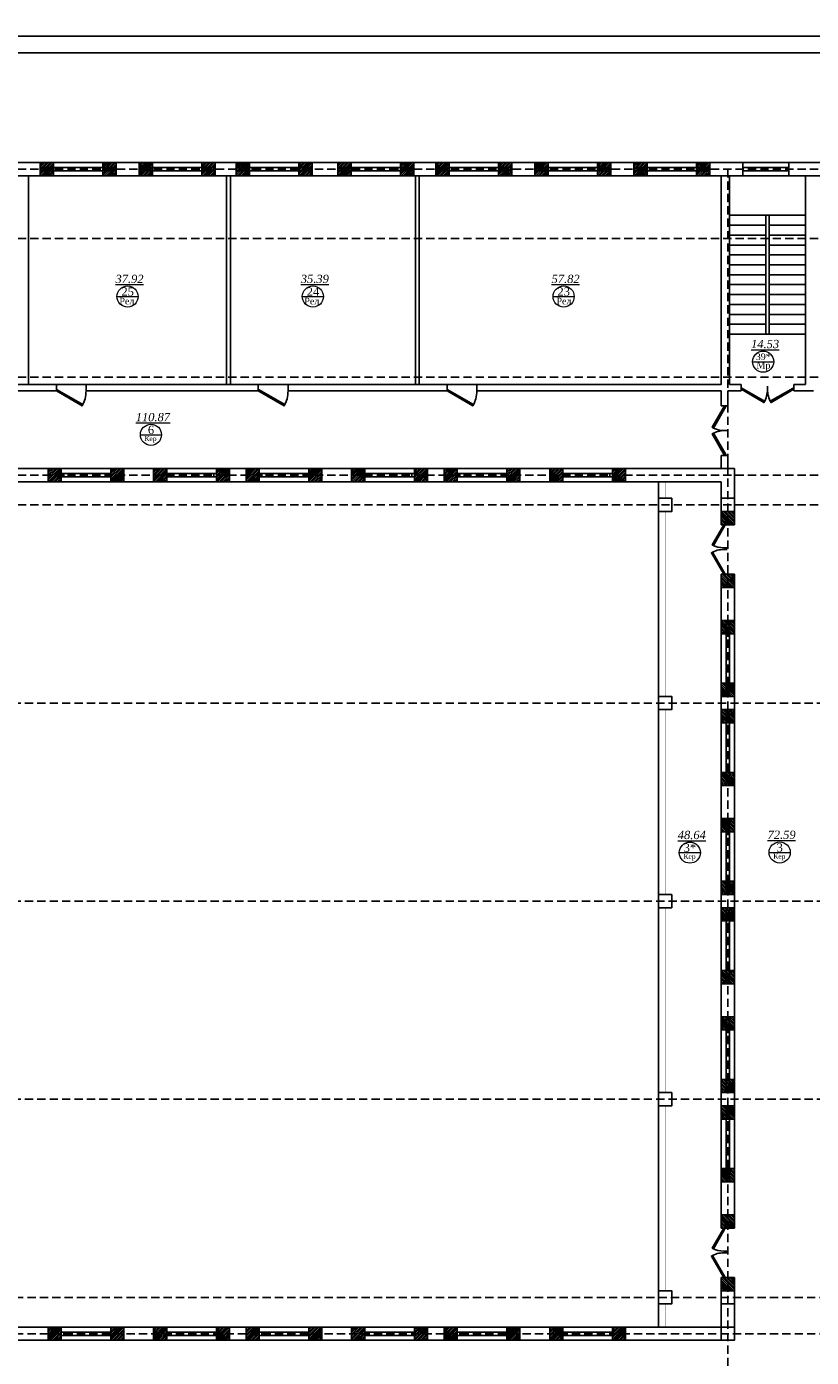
# Model space of a CAD drawing. Header units: inches. Extents: x 8001 to 766003, y -84601 to 563258.
# Tile 20 of 188: x 219537 to 243318, y 88762 to 129064. Entities that reach past the tile are written whole.
import ezdxf

# ---------------------------------------------------------------- set-up
doc = ezdxf.new("R2010")
doc.units = ezdxf.units.IN
doc.header["$MEASUREMENT"] = 0
doc.linetypes.add('( Hidden )', pattern=[0.375, 0.25, -0.125])
doc.layers.add('.', color=7, linetype='Continuous', lineweight=15)
doc.layers.add('СТЕНЫ', color=7, linetype='Continuous', lineweight=40)
doc.styles.add('TIEMS', font='times.ttf')
pattern_1 = [(45, (1276666.25, 1731302.557), (-27.5771645, 27.5771645), []), (45, (1276668.25, 1731302.557), (-27.5771645, 27.5771645), [])]
pattern_2 = [(135, (600475.218, -542946.953), (-27.5771645, -27.5771645), []), (135, (600475.218, -542944.953), (-27.5771645, -27.5771645), [])]
pattern_3 = [(135, (600475.218, -564246.953), (-27.5771645, -27.5771645), []), (135, (600475.218, -564244.953), (-27.5771645, -27.5771645), [])]

# ---------------------------------------------------------------- blocks, each defined once
blk = doc.blocks.new('*U277')
at = {"color": 5}
for p, q in [((-30, 0), (-30, 4)), ((0, 0), (0, 4))]:
    blk.add_line(p, q, dxfattribs=at)
blk.add_lwpolyline([(0, 0), (-26, -15), (-26.9, -13.5), (-0.9, 1.5)], close=True, dxfattribs=at)
blk.add_arc((0, 0), 30, 180, 210, dxfattribs=at)
blk = doc.blocks.new('fffffffffffffffffffffffffdddddffffcccccc')
at = {"color": 5}
for p, q in [((3283325, 585109), (3283325, 582809)), ((3283425, 585109), (3283425, 582809))]:
    blk.add_line(p, q, dxfattribs=at)
blk.add_lwpolyline([(3283175, 585109), (3283575, 585109), (3283575, 582809), (3283175, 582809)], close=True)
blk = doc.blocks.new('gggggggggggggggffffffffffgc')
at = {"layer": '.'}
h = blk.add_hatch(dxfattribs=at)
h.set_pattern_fill('JIS_LC_8', color=32, scale=5)
h.set_pattern_definition(pattern_1)
h.paths.add_polyline_path([(1969330, 2113298), (1968930, 2113298), (1968930, 2112898), (1969330, 2112898)])
h = blk.add_hatch(dxfattribs=at)
h.set_pattern_fill('JIS_LC_8', color=32, scale=5)
h.set_pattern_definition(pattern_1)
h.paths.add_polyline_path([(1970830, 2113298), (1971230, 2113298), (1971230, 2112898), (1970830, 2112898)])
for p, q in [((1968930, 2113298), (1968930, 2112898)), ((1968930, 2113298), (1968930, 2112898)), ((1971230, 2113298), (1971230, 2112898))]:
    blk.add_line(p, q)
at = {"color": 5}
for p, q in [((1969330, 2113148), (1970830, 2113148)), ((1969330, 2113048), (1970830, 2113048))]:
    blk.add_line(p, q, dxfattribs=at)
for points in [[(1969330, 2113298), (1968930, 2113298), (1968930, 2112898), (1969330, 2112898)], [(1970830, 2113298), (1971230, 2113298), (1971230, 2112898), (1970830, 2112898)]]:
    blk.add_lwpolyline(points, close=True)
at = {"color": 0}
blk.add_lwpolyline([(1969330, 2113298), (1970830, 2113298), (1970830, 2112898), (1969330, 2112898)], close=True, dxfattribs=at)
at = {"color": 5}
for points in [[(1969410, 2113148), (1969410, 2113048)], [(1970750, 2113148), (1970750, 2113048)]]:
    blk.add_lwpolyline(points, dxfattribs=at)
blk = doc.blocks.new('*U294')
at = {"color": 5}
for p, q in [((0, 0), (0, 4)), ((36, 0), (36, 4))]:
    blk.add_line(p, q, dxfattribs=at)
blk.add_lwpolyline([(0, 0), (31.2, -18), (32.1, -16.5), (0.9, 1.5)], close=True, dxfattribs=at)
blk.add_arc((0, 0), 36, 330, 0, dxfattribs=at)
blk = doc.blocks.new('*U295')
at = {"color": 5}
for p, q in [((-32, 0), (-32, 4)), ((0, 0), (0, 4))]:
    blk.add_line(p, q, dxfattribs=at)
blk.add_lwpolyline([(0, 0), (-27.7, -16), (-28.6, -14.5), (-0.9, 1.5)], close=True, dxfattribs=at)
blk.add_arc((0, 0), 32, 180, 210, dxfattribs=at)
blk = doc.blocks.new('*U300')
at = {"color": 5}
for p, q in [((0, 0), (0, -4)), ((-30, 0), (-30, -4))]:
    blk.add_line(p, q, dxfattribs=at)
blk.add_lwpolyline([(0, 0), (-26, 15), (-26.9, 13.5), (-0.9, -1.5)], close=True, dxfattribs=at)
blk.add_arc((0, 0), 30, 150, 180, dxfattribs=at)
blk = doc.blocks.new('*U301')
at = {"color": 5}
for p, q in [((0, 0), (0, -4)), ((-28, 0), (-28, -4))]:
    blk.add_line(p, q, dxfattribs=at)
blk.add_lwpolyline([(0, 0), (-24.2, 14), (-25.1, 12.5), (-0.9, -1.5)], close=True, dxfattribs=at)
blk.add_arc((0, 0), 28, 150, 180, dxfattribs=at)
blk = doc.blocks.new('fhgsg')
at = {"layer": '.'}
h = blk.add_hatch(dxfattribs=at)
h.set_pattern_fill('JIS_LC_8', color=32, scale=5, angle=90)
h.set_pattern_definition(pattern_2)
h.paths.add_polyline_path([(218479.6, 151216.5), (218479.6, 151616.5), (218879.6, 151616.5), (218879.6, 151216.5)])
h = blk.add_hatch(dxfattribs=at)
h.set_pattern_fill('JIS_LC_8', color=32, scale=5, angle=90)
h.set_pattern_definition(pattern_2)
h.paths.add_polyline_path([(218479.6, 149716.5), (218479.6, 149316.5), (218879.6, 149316.5), (218879.6, 149716.5)])
h = blk.add_hatch(dxfattribs=at)
h.set_pattern_fill('JIS_LC_8', color=32, scale=5, angle=90)
h.set_pattern_definition(pattern_3)
h.paths.add_polyline_path([(218479.6, 129916.5), (218479.6, 130316.5), (218879.6, 130316.5), (218879.6, 129916.5)])
h = blk.add_hatch(dxfattribs=at)
h.set_pattern_fill('JIS_LC_8', color=32, scale=5, angle=90)
h.set_pattern_definition(pattern_3)
h.paths.add_polyline_path([(218479.6, 128416.5), (218479.6, 128016.5), (218879.6, 128016.5), (218879.6, 128416.5)])
for p, q in [((173079.6, 162186.5), (228029.6, 162186.5)), ((197841.1, 161786.5), (197841.1, 162186.5)), ((200141.1, 161786.5), (200141.1, 162186.5)), ((200841.1, 161786.5), (200841.1, 162186.5)), ((203141.1, 161786.5), (203141.1, 162186.5)), ((203781.1, 161786.5), (203781.1, 162186.5)), ((206081.1, 161786.5), (206081.1, 162186.5)), ((206861.1, 161786.5), (206861.1, 162186.5)), ((209161.1, 161786.5), (209161.1, 162186.5)), ((209831.1, 161786.5), (209831.1, 162186.5)), ((212131.1, 161786.5), (212131.1, 162186.5)), ((212831.1, 161786.5), (212831.1, 162186.5)), ((215131.1, 161786.5), (215131.1, 162186.5)), ((215831.1, 161786.5), (215831.1, 162186.5)), ((218131.1, 161786.5), (218131.1, 162186.5)), ((219129.6, 161786.5), (219129.6, 162186.5)), ((220529.6, 161786.5), (220529.6, 162186.5)), ((197489.6, 161786.5), (197489.6, 155466.5)), ((203489.6, 161786.5), (203489.6, 155466.5)), ((203609.6, 161786.5), (203609.6, 155466.5)), ((209209.6, 161786.5), (209209.6, 155466.5)), ((209329.6, 161786.5), (209329.6, 155466.5)), ((218479.6, 161786.5), (218479.6, 155466.5)), ((218729.6, 161786.5), (218729.6, 155466.5)), ((219129.6, 161786.5), (221579.6, 161786.5)), ((221029.6, 161786.5), (221029.6, 155466.5)), ((218729.6, 160586.5), (221029.6, 160586.5)), ((219829.6, 160586.5), (219829.6, 156986.5)), ((219929.6, 160586.5), (219929.6, 156986.5)), ((218729.6, 160286.5), (219829.6, 160286.5)), ((219929.6, 160286.5), (221029.6, 160286.5)), ((218729.6, 159986.5), (219829.6, 159986.5)), ((218729.6, 159686.5), (219829.6, 159686.5)), ((219929.6, 159986.5), (221029.6, 159986.5)), ((219929.6, 159686.5), (221029.6, 159686.5)), ((218729.6, 159386.5), (219829.6, 159386.5)), ((219929.6, 159386.5), (221029.6, 159386.5)), ((218729.6, 159086.5), (219829.6, 159086.5)), ((219929.6, 159086.5), (221029.6, 159086.5)), ((218729.6, 158786.5), (219829.6, 158786.5)), ((218729.6, 158486.5), (219829.6, 158486.5)), ((219929.6, 158786.5), (221029.6, 158786.5)), ((219929.6, 158486.5), (221029.6, 158486.5)), ((218729.6, 158186.5), (219829.6, 158186.5)), ((219929.6, 158186.5), (221029.6, 158186.5)), ((218729.6, 157886.5), (219829.6, 157886.5)), ((218729.6, 157586.5), (219829.6, 157586.5)), ((219929.6, 157886.5), (221029.6, 157886.5)), ((219929.6, 157586.5), (221029.6, 157586.5)), ((218729.6, 157286.5), (219829.6, 157286.5)), ((219929.6, 157286.5), (221029.6, 157286.5)), ((218729.6, 156986.5), (221029.6, 156986.5)), ((193211.1, 155266.5), (198331.1, 155266.5)), ((198331.1, 155466.5), (198331.1, 155266.5)), ((199231.1, 155466.5), (204451.1, 155466.5)), ((199231.1, 155466.5), (199231.1, 155266.5)), ((199231.1, 155266.5), (201779.6, 155266.5)), ((199231.1, 155266.5), (204451.1, 155266.5)), ((204451.1, 155466.5), (204451.1, 155266.5)), ((205351.1, 155466.5), (210171.1, 155466.5)), ((205351.1, 155466.5), (205351.1, 155266.5)), ((205351.1, 155266.5), (210171.1, 155266.5)), ((210171.1, 155466.5), (210171.1, 155266.5)), ((211071.1, 155466.5), (218479.6, 155466.5)), ((211071.1, 155466.5), (211071.1, 155266.5)), ((211071.1, 155266.5), (218479.6, 155266.5)), ((218479.6, 155266.5), (218479.6, 154816.5)), ((218679.6, 155266.5), (219079.6, 155266.5)), ((218679.6, 155266.5), (218679.6, 154816.5)), ((218729.6, 155466.5), (219079.6, 155466.5)), ((219079.6, 155466.5), (219079.6, 155266.5)), ((220679.6, 155466.5), (221029.6, 155466.5)), ((220679.6, 155466.5), (220679.6, 155266.5)), ((220679.6, 155266.5), (221279.6, 155266.5)), ((218479.6, 154816.5), (218679.6, 154816.5)), ((218479.6, 153316.5), (218479.6, 152916.5)), ((218479.6, 153316.5), (218679.6, 153316.5)), ((218679.6, 153316.5), (218679.6, 152916.5)), ((189969.6, 152916.5), (218879.6, 152916.5)), ((218879.6, 152916.5), (218879.6, 151616.5)), ((194499.6, 152516.5), (218479.6, 152516.5)), ((216579.6, 152516.5), (216579.6, 126916.5)), ((218479.6, 152516.5), (218479.6, 151616.5)), ((218479.6, 151616.5), (218879.6, 151616.5)), ((218479.6, 149316.5), (218479.6, 148316.5)), ((218879.6, 149316.5), (218879.6, 148316.5)), ((218479.6, 146016.5), (218479.6, 145616.5)), ((218879.6, 146016.5), (218879.6, 145616.5)), ((218479.6, 143316.5), (218479.6, 142316.5)), ((218879.6, 143316.5), (218879.6, 142316.5)), ((216579.6, 140016.5), (216579.6, 139616.5)), ((218479.6, 140016.5), (218479.6, 139616.5)), ((218879.6, 140016.5), (218879.6, 139616.5)), ((218479.6, 137316.5), (218479.6, 136316.5)), ((218879.6, 137316.5), (218879.6, 136316.5)), ((218879.6, 131316.5), (218879.6, 130316.5)), ((218479.6, 130316.5), (218879.6, 130316.5)), ((218479.6, 128016.5), (218479.6, 126916.5)), ((218479.6, 128016.5), (218879.6, 128016.5)), ((218879.6, 128016.5), (218479.6, 128016.5)), ((218479.6, 128016.5), (218879.6, 128016.5)), ((218479.6, 128016.5), (218879.6, 128016.5)), ((218879.6, 128016.5), (218879.6, 126916.5)), ((218479.6, 126916.5), (194499.6, 126916.5)), ((218479.6, 126916.5), (218879.6, 126916.5)), ((218879.6, 126916.5), (218479.6, 126916.5)), ((215779.6, 126516.5), (190574.6, 126516.5)), ((218479.6, 126516.5), (215779.6, 126516.5))]:
    blk.add_line(p, q)
at = {"color": 5}
for p, q in [((200141.1, 162036.5), (197841.1, 162036.5)), ((200841.1, 162036.5), (203141.1, 162036.5)), ((206081.1, 162036.5), (203781.1, 162036.5)), ((206861.1, 162036.5), (209161.1, 162036.5)), ((209831.1, 162036.5), (212131.1, 162036.5)), ((212831.1, 162036.5), (215131.1, 162036.5)), ((215831.1, 162036.5), (218131.1, 162036.5)), ((219129.6, 162036.5), (220529.6, 162036.5)), ((200141.1, 161936.5), (197841.1, 161936.5)), ((200841.1, 161936.5), (203141.1, 161936.5)), ((206081.1, 161936.5), (203781.1, 161936.5)), ((206861.1, 161936.5), (209161.1, 161936.5)), ((209831.1, 161936.5), (212131.1, 161936.5)), ((212831.1, 161936.5), (215131.1, 161936.5)), ((215831.1, 161936.5), (218131.1, 161936.5)), ((219129.6, 161936.5), (220529.6, 161936.5))]:
    blk.add_line(p, q, dxfattribs=at)
at = {"color": 1, "linetype": '( Hidden )', "ltscale": 1000}
for p, q in [((169789.1, 161986.5), (227829.6, 161986.5)), ((218679.6, 161986.5), (218679.6, 111324.1)), ((169789.1, 159886.5), (247209.6, 159886.5)), ((169789.1, 155686.5), (247009.6, 155686.5)), ((169789.1, 152716.5), (247209.6, 152716.5)), ((169789.1, 151816.5), (247209.6, 151816.5)), ((241129.6, 145816.5), (169789.1, 145816.5)), ((241129.6, 139816.5), (169789.1, 139816.5)), ((241129.6, 133816.5), (169789.1, 133816.5)), ((245329.6, 127816.5), (169789.1, 127816.5)), ((245329.6, 126716.5), (169789.1, 126716.5))]:
    blk.add_line(p, q, dxfattribs=at)
at = {"lineweight": 0, "ltscale": 100}
for p, q in [((200168.8, 158126.8), (200808.8, 158126.8)), ((205784.6, 158126.8), (206424.6, 158126.8)), ((213383.4, 158126.8), (214023.4, 158126.8)), ((219429.3, 156153.9), (220069.3, 156153.9)), ((200877.2, 153940.4), (201517.2, 153940.4)), ((217207.2, 141285.6), (217847.2, 141285.6)), ((219929.5, 141290.8), (220569.5, 141290.8))]:
    blk.add_line(p, q, dxfattribs=at)
for points in [[(173479.6, 161786.5), (219129.6, 161786.5)], [(198331.1, 155466.5), (193211.1, 155466.5)], [(218879.6, 151616.5), (218479.6, 151616.5)], [(218879.6, 149716.5), (218879.6, 149316.5), (218479.6, 149316.5), (218479.6, 149716.5)], [(218879.6, 148316.5), (218479.6, 148316.5)], [(218879.6, 143316.5), (218479.6, 143316.5)], [(218879.6, 142316.5), (218479.6, 142316.5)], [(218879.6, 137316.5), (218479.6, 137316.5)], [(218879.6, 136316.5), (218479.6, 136316.5)], [(218479.6, 131316.5), (218479.6, 130316.5)], [(218879.6, 131316.5), (218479.6, 131316.5)], [(218879.6, 130316.5), (218479.6, 130316.5)], [(218479.6, 129916.5), (218479.6, 130316.5), (218879.6, 130316.5), (218879.6, 129916.5)], [(218879.6, 128016.5), (218479.6, 128016.5)], [(218879.6, 128016.5), (218479.6, 128016.5)], [(218879.6, 128016.5), (218479.6, 128016.5)], [(218879.6, 126916.5), (218479.6, 126916.5)]]:
    blk.add_lwpolyline(points)
at = {"color": 0}
for points in [[(197489.6, 161786.5), (203489.6, 161786.5), (203489.6, 155466.5), (197489.6, 155466.5)], [(203609.6, 161786.5), (209209.6, 161786.5), (209209.6, 155466.5), (203609.6, 155466.5)], [(209329.6, 155466.5), (218479.6, 155466.5), (218479.6, 161786.5), (209329.6, 161786.5)]]:
    blk.add_lwpolyline(points, close=True, dxfattribs=at)
at = {"color": 5, "const_width": 10}
for points in [[(216779.6, 152016.5), (216779.6, 152516.5)], [(216779.6, 146016.5), (216779.6, 151616.5)], [(216779.6, 140016.5), (216779.6, 145616.5)], [(216779.6, 134016.5), (216779.6, 139616.5)], [(216779.6, 128016.5), (216779.6, 133616.5)], [(216779.6, 126916.5), (216779.6, 127616.5)]]:
    blk.add_lwpolyline(points, dxfattribs=at)
for points in [[(216579.6, 152016.5), (216979.6, 152016.5), (216979.6, 151616.5), (216579.6, 151616.5)], [(218479.6, 152016.5), (218879.6, 152016.5), (218879.6, 151616.5), (218479.6, 151616.5)], [(218479.6, 151216.5), (218479.6, 151616.5), (218879.6, 151616.5), (218879.6, 151216.5)], [(218479.6, 149716.5), (218479.6, 149316.5), (218879.6, 149316.5), (218879.6, 149716.5)], [(216579.6, 146016.5), (216979.6, 146016.5), (216979.6, 145616.5), (216579.6, 145616.5)], [(218479.6, 146016.5), (218879.6, 146016.5), (218879.6, 145616.5), (218479.6, 145616.5)], [(216579.6, 140016.5), (216979.6, 140016.5), (216979.6, 139616.5), (216579.6, 139616.5)], [(218479.6, 140016.5), (218879.6, 140016.5), (218879.6, 139616.5), (218479.6, 139616.5)], [(216579.6, 134016.5), (216979.6, 134016.5), (216979.6, 133616.5), (216579.6, 133616.5)], [(218479.6, 134016.5), (218879.6, 134016.5), (218879.6, 133616.5), (218479.6, 133616.5)], [(218479.6, 129916.5), (218479.6, 130316.5), (218879.6, 130316.5), (218879.6, 129916.5)], [(218479.6, 128416.5), (218479.6, 128016.5), (218879.6, 128016.5), (218879.6, 128416.5)], [(216579.6, 128016.5), (216979.6, 128016.5), (216979.6, 127616.5), (216579.6, 127616.5)], [(218479.6, 128016.5), (218879.6, 128016.5), (218879.6, 127616.5), (218479.6, 127616.5)], [(218479.6, 126916.5), (218879.6, 126916.5), (218879.6, 126516.5), (218479.6, 126516.5)]]:
    blk.add_lwpolyline(points, close=True)
at = {"layer": 'СТЕНЫ', "color": 0, "linetype": 'ByBlock', "lineweight": 0, "ltscale": 100}
for centre in [(200488.8, 158126.8), (206104.6, 158126.8), (213703.4, 158126.8), (219749.3, 156153.9), (201197.2, 153940.4), (217527.2, 141285.6), (220249.5, 141290.8)]:
    blk.add_circle(centre, 320, dxfattribs=at)
at = {"color": 0}
for p in [(-1771088.6, -1951111.7), (-1768088.6, -1951111.7), (-1765148.6, -1951111.7), (-1762068.6, -1951111.7), (-1759098.6, -1951111.7), (-1756098.6, -1951111.7), (-1753098.6, -1951111.7), (-1770850.2, -1960381.7), (-1767650.2, -1960381.7), (-1764850.2, -1960381.7), (-1761650.2, -1960381.7), (-1758850.2, -1960381.7), (-1755650.2, -1960381.7), (-1770850.2, -1986381.7), (-1767650.2, -1986381.7), (-1764850.2, -1986381.7), (-1761650.2, -1986381.7), (-1758850.2, -1986381.7), (-1755650.2, -1986381.7)]:
    blk.add_blockref('gggggggggggggggffffffffffgc', p, dxfattribs=at)
at = {"color": 5, "yscale": 25, "zscale": 25}
for name, p, xscale in [('*U294', (198331.1, 155266.5), 25), ('*U294', (204451.1, 155266.5), 25), ('*U294', (210171.1, 155266.5), 25), ('*U295', (219079.6, 155316.5), -25), ('*U295', (220679.6, 155316.5), 25)]:
    blk.add_blockref(name, p, dxfattribs=dict(at, xscale=xscale))
for name, p, xscale, rotation in [('*U277', (218579.6, 154816.5), -25, 270), ('*U277', (218579.6, 153316.5), 25, 270), ('*U301', (218554.6, 151216.5), 25, 89.99999999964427), ('*U300', (218554.6, 149716.5), -25, 90), ('*U301', (218554.6, 129916.5), 25, 89.99999999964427), ('*U300', (218554.6, 128416.5), -25, 90)]:
    blk.add_blockref(name, p, dxfattribs=dict(at, xscale=xscale, rotation=rotation))
for p in [(-3064695.5, -436792.9), (-3064695.5, -439492.9), (-3064695.5, -442792.9), (-3064695.5, -445492.9), (-3064695.5, -448792.9), (-3064695.5, -451492.9)]:
    blk.add_blockref('fffffffffffffffffffffffffdddddffffcccccc', p)
at = {"color": 0, "rotation": 90}
for p in [(2331777.8, -1822913.2), (2331777.8, -1825613.2), (2331777.8, -1828913.2), (2331777.8, -1831613.2), (2331777.8, -1834913.2), (2331777.8, -1837613.2)]:
    blk.add_blockref('gggggggggggggggffffffffffgc', p, dxfattribs=at)
at = {"lineweight": 0, "ltscale": 100, "attachment_point": 5, "style": 'TIEMS'}
for s, insert, char_height in [('\\A1;{\\fTimes New Roman|b0|i1|c204|p18;\\L37.92}', (200547.9, 158659), 250), ('\\A1;25', (200490.9, 158275), 250), ('\\A1;24', (206106.8, 158275), 250), ('\\A1;{\\fTimes New Roman|b0|i1|c204|p18;\\L57.82}', (213762.5, 158659), 250), ('\\A1;23', (213705.6, 158275), 250), ('\\A1;{\\fTimes New Roman|b0|i1|c204|p18;\\L14.53}', (219808.4, 156686.1), 250), ('\\A1;39*', (219751.5, 156302.1), 200), ('\\A1;6', (201199.4, 154088.6), 250), ('\\A1;{\\fTimes New Roman|b0|i1|c204|p18;\\L48.64}', (217586.2, 141817.8), 250), ('\\A1;{\\fTimes New Roman|b0|i1|c204|p18;\\L72.59}', (220308.6, 141823), 250), ('\\A1;3*', (217529.3, 141433.8), 250), ('\\A1;3', (220251.7, 141439.1), 250)]:
    blk.add_mtext(s, dxfattribs=dict(at, insert=insert, char_height=char_height))
for s, insert, char_height, width in [('\\A1;{\\fTimes New Roman|b0|i1|c204|p18;\\L35.39}', (206163.7, 158659), 250, 771.629), ('\\A1;Рел', (200468.7, 157987.4), 200, 1156.471), ('\\A1;Рел', (206072.9, 157987.4), 200, 1156.471), ('\\A1;Рел', (213711.9, 157987.4), 200, 1156.471), ('\\A1;Мр', (219757.8, 156014.5), 200, 1156.471), ('\\A1;{\\fTimes New Roman|b0|i1|c204|p18;\\L110.87}', (201256.3, 154472.6), 250, 771.629), ('\\A1;Кер', (201182.8, 153801), 150, 1156.471), ('\\A1;Кер', (217518, 141146.5), 150, 1156.471), ('\\A1;Кер', (220240.4, 141151.8), 150, 1156.471)]:
    blk.add_mtext(s, dxfattribs=dict(at, insert=insert, char_height=char_height, width=width))

msp = doc.modelspace()

# ---------------------------------------------------------------- linework, layer by layer
msp.add_lwpolyline([(189105.77, 198172.808), (289105.77, 198172.808), (289105.77, 128772.808), (189105.77, 128772.808)], close=True)

# ---------------------------------------------------------------- block references
at = {"color": 25}
msp.add_blockref('fhgsg', (22107.029, -37236.897), dxfattribs=at)

# ---------------------------------------------------------------- next in the draw order: linework, layer by layer
for points in [[(189105.77, 128772.808), (289105.77, 128772.808), (289105.77, 59372.808), (189105.77, 59372.808)], [(191105.77, 128272.808), (288605.77, 128272.808), (288605.77, 59872.808), (191105.77, 59872.808)]]:
    msp.add_lwpolyline(points, close=True)

doc.saveas('drawing.dxf')
